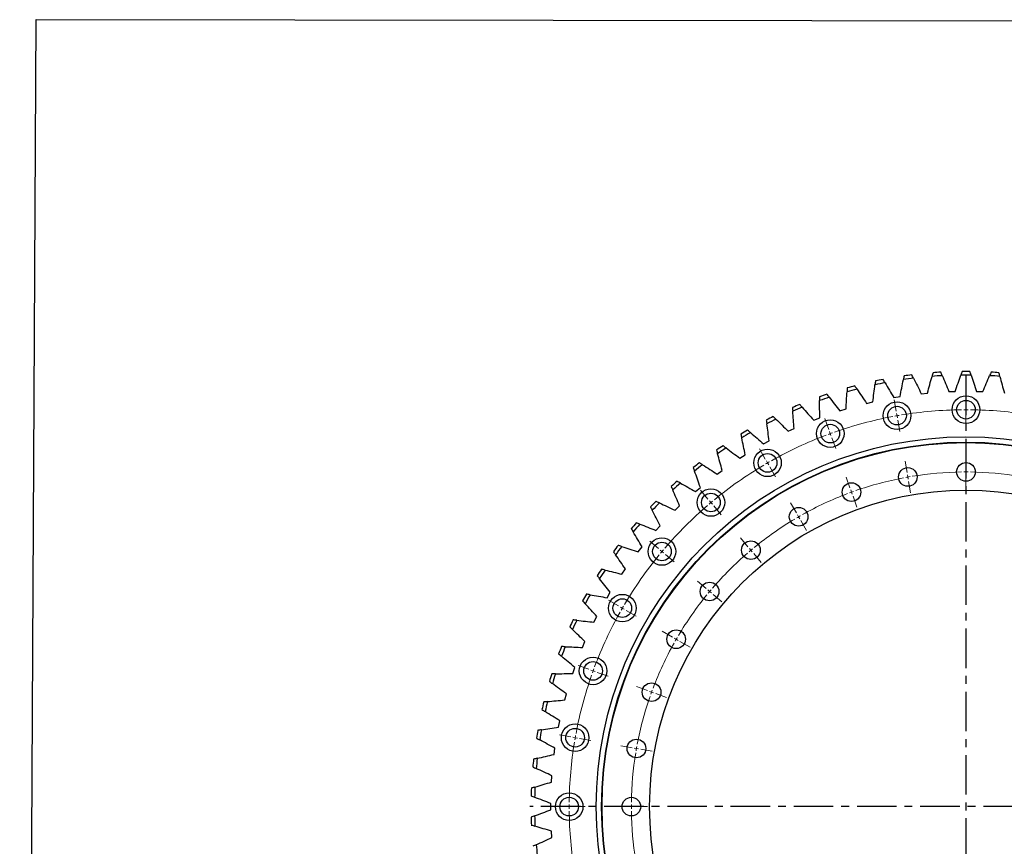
# Model space of a CAD drawing. Header units: millimetres. Extents: x 178 to 4561, y 6389 to 9867.
# Tile 4 of 11: x 178 to 1286, y 8937 to 9867. Entities that reach past the tile are written whole.
import ezdxf

# ---------------------------------------------------------------- set-up
doc = ezdxf.new("R2010")
doc.units = ezdxf.units.MM
doc.header["$LTSCALE"] = 20
doc.linetypes.add('CENTER', pattern=[10.16, 6.35, -1.27, 1.27, -1.27])

msp = doc.modelspace()

# ---------------------------------------------------------------- linework, layer by layer
at = {"linetype": 'CENTER', "ltscale": 0.35}
for p, q in [((1242.5, 9466.8), (1242.5, 8497.3)), ((1733.3, 8982), (751.6, 8982))]:
    msp.add_line(p, q, dxfattribs=at)
at = {"color": 7, "linetype": 'Continuous', "lineweight": 25}
for p, q in [((1161.3, 9442.1), (1168.3, 9443.3)), ((1192.2, 9446.5), (1199.2, 9447.2)), ((1223.3, 9448.8), (1230.4, 9449)), ((1254.5, 9449), (1261.6, 9448.8)), ((1100.7, 9427.2), (1107.5, 9429.3)), ((1130.7, 9435.6), (1137.6, 9437.3)), ((1071.2, 9416.7), (1077.9, 9419.3)), ((1042.6, 9404.3), (1049.1, 9407.3)), ((1014.8, 9390), (1021.1, 9393.4)), ((988.1, 9373.9), (994.1, 9377.7)), ((962.5, 9356), (968.2, 9360.2)), ((938.1, 9336.5), (943.6, 9341.1)), ((915.1, 9315.4), (920.3, 9320.3)), ((893.6, 9292.8), (898.4, 9298)), ((873.6, 9268.8), (878, 9274.3)), ((855.3, 9243.5), (859.3, 9249.4)), ((838.7, 9217), (842.3, 9223.2)), ((823.9, 9189.6), (827.1, 9195.9)), ((811, 9161.1), (813.8, 9167.7)), ((800, 9131.9), (802.3, 9138.6)), ((791, 9102), (792.9, 9108.9)), ((784, 9071.6), (785.4, 9078.6)), ((779, 9040.8), (780, 9047.8)), ((776.1, 9009.7), (776.6, 9016.8)), ((775.3, 8978.5), (775.3, 8985.6)), ((776.6, 8947.3), (776.1, 8954.4))]:
    msp.add_line(p, q, dxfattribs=at)
at = {"color": 0, "linetype": 'Continuous', "lineweight": 18}
for p, q in [((1242.5, 9433.5), (1242.5, 9446.5)), ((1164.1, 9426.7), (1161.8, 9439.5)), ((1242.5, 9428.5), (1242.5, 9431)), ((1088, 9406.3), (1083.6, 9418.5)), ((1164.9, 9421.8), (1164.5, 9424.2)), ((1164.9, 9421.8), (1165.4, 9419.3)), ((1242.5, 9428.5), (1242.5, 9426)), ((1242.5, 9423.5), (1242.5, 9410.5)), ((1165.8, 9416.8), (1168.1, 9404)), ((1089.8, 9401.6), (1088.9, 9404)), ((1089.8, 9401.6), (1090.6, 9399.3)), ((1091.5, 9396.9), (1095.9, 9384.7)), ((1016.7, 9373), (1010.2, 9384.3)), ((1242.5, 9363.5), (1242.5, 9376.5)), ((1019.2, 9368.7), (1018, 9370.9)), ((1019.2, 9368.7), (1020.5, 9366.6)), ((1021.7, 9364.4), (1028.2, 9353.1)), ((1176.2, 9357.7), (1174, 9370.5)), ((1112, 9340.5), (1107.5, 9352.7)), ((1177.1, 9352.8), (1176.7, 9355.3)), ((1177.1, 9352.8), (1177.5, 9350.4)), ((1242.5, 9358.5), (1242.5, 9361)), ((1242.5, 9358.5), (1242.5, 9356)), ((1242.5, 9353.5), (1242.5, 9340.5)), ((1178, 9347.9), (1180.2, 9335.1)), ((952.2, 9327.9), (943.9, 9337.9)), ((1113.7, 9335.8), (1112.8, 9338.2)), ((1113.7, 9335.8), (1114.5, 9333.5)), ((1115.4, 9331.1), (1119.8, 9318.9)), ((955.5, 9324.1), (953.9, 9326)), ((955.5, 9324.1), (957.1, 9322.2)), ((958.7, 9320.2), (967, 9310.3)), ((1051.7, 9312.4), (1045.2, 9323.7)), ((1054.2, 9308.1), (1053, 9310.3)), ((1054.2, 9308.1), (1055.5, 9305.9)), ((1056.7, 9303.8), (1063.2, 9292.5)), ((896.6, 9272.3), (886.6, 9280.6)), ((997.2, 9274.3), (988.9, 9284.2)), ((900.4, 9269), (898.5, 9270.6)), ((900.4, 9269), (902.3, 9267.4)), ((904.3, 9265.8), (914.2, 9257.5)), ((1000.5, 9270.5), (998.8, 9272.4)), ((1000.5, 9270.5), (1002.1, 9268.5)), ((1003.7, 9266.6), (1012, 9256.7)), ((950.2, 9227.3), (940.3, 9235.6)), ((954, 9224), (952.1, 9225.7)), ((954, 9224), (956, 9222.4)), ((957.9, 9220.8), (967.8, 9212.5)), ((851.5, 9207.8), (840.2, 9214.3)), ((855.8, 9205.3), (853.6, 9206.5)), ((855.8, 9205.3), (857.9, 9204)), ((860.1, 9202.8), (871.4, 9196.3)), ((912.1, 9172.8), (900.8, 9179.3)), ((916.4, 9170.3), (914.2, 9171.5)), ((916.4, 9170.3), (918.6, 9169)), ((920.7, 9167.8), (932, 9161.3)), ((818.2, 9136.5), (806, 9140.9)), ((822.9, 9134.7), (820.5, 9135.6)), ((822.9, 9134.7), (825.2, 9133.9)), ((827.6, 9133), (839.8, 9128.6)), ((884, 9112.5), (871.8, 9117)), ((888.7, 9110.8), (886.3, 9111.7)), ((888.7, 9110.8), (891, 9110)), ((893.4, 9109.1), (905.6, 9104.7)), ((797.8, 9060.4), (785, 9062.7)), ((802.7, 9059.6), (800.3, 9060)), ((802.7, 9059.6), (805.2, 9059.1)), ((807.7, 9058.7), (820.5, 9056.4)), ((866.8, 9048.3), (854, 9050.5)), ((871.7, 9047.4), (869.2, 9047.8)), ((871.7, 9047.4), (874.1, 9047)), ((876.6, 9046.5), (889.4, 9044.3)), ((791, 8982), (778, 8982)), ((796, 8982), (793.5, 8982)), ((796, 8982), (798.5, 8982)), ((801, 8982), (814, 8982)), ((861, 8982), (848, 8982)), ((866, 8982), (863.5, 8982)), ((866, 8982), (868.5, 8982)), ((871, 8982), (884, 8982))]:
    msp.add_line(p, q, dxfattribs=at)
msp.add_lwpolyline([(196.3, 9867.2), (4560.7, 9861.9), (4542.1, 6388.6), (177.7, 6393.8)], close=True)
at = {"color": 7, "linetype": 'Continuous', "lineweight": 25}
for centre, radius in [((1242.5, 9428.5), 15.5), ((1164.9, 9421.8), 15.5), ((1164.9, 9421.8), 10.5), ((1242.5, 9428.5), 10.5), ((1089.8, 9401.6), 15.5), ((1089.8, 9401.6), 10.5), ((1242.5, 8982), 416), ((1242.5, 8982), 410), ((1242.5, 8982), 409.5), ((1019.2, 9368.7), 15.5), ((1019.2, 9368.7), 10.5), ((1177.1, 9352.8), 10.5), ((1242.5, 9358.5), 10.5), ((1113.7, 9335.8), 10.5), ((1242.5, 8982), 356), ((955.5, 9324.1), 15.5), ((955.5, 9324.1), 10.5), ((1054.2, 9308.1), 10.5), ((900.4, 9269), 15.5), ((900.4, 9269), 10.5), ((1000.5, 9270.5), 10.5), ((954, 9224), 10.5), ((855.8, 9205.3), 15.5), ((855.8, 9205.3), 10.5), ((916.4, 9170.3), 10.5), ((822.9, 9134.7), 15.5), ((822.9, 9134.7), 10.5), ((888.7, 9110.8), 10.5), ((802.7, 9059.6), 15.5), ((802.7, 9059.6), 10.5), ((871.7, 9047.4), 10.5), ((796, 8982), 15.5), ((796, 8982), 10.5), ((866, 8982), 10.5)]:
    msp.add_circle(centre, radius, dxfattribs=at)
for radius, start, end in [(489.5, 100.9746, 102.0041), (485.5, 96.9802, 98.339), (489.5, 97.1448, 98.1743), (485.5, 93.1504, 94.5092), (489.5, 93.3151, 94.3445), (485.5, 89.3206, 90.6794), (489.5, 89.4853, 90.5147), (485.5, 85.4908, 86.8496), (489.5, 85.6555, 86.6849), (485.5, 104.6398, 105.9985), (489.5, 104.8044, 105.8339), (485.5, 100.81, 102.1687), (489.5, 108.6342, 109.6637), (485.5, 108.4696, 109.8283), (489.5, 112.464, 113.4935), (485.5, 112.2993, 113.6581), (489.5, 116.2938, 117.3232), (485.5, 116.1291, 117.4879), (489.5, 120.1236, 121.153), (485.5, 119.9589, 121.3177), (489.5, 123.9533, 124.9828), (485.5, 123.7887, 125.1475), (489.5, 127.7831, 128.8126), (485.5, 127.6185, 128.9773), (489.5, 131.6129, 132.6424), (485.5, 131.4483, 132.807), (489.5, 135.4427, 136.4722), (485.5, 135.2781, 136.6368), (489.5, 139.2725, 140.302), (485.5, 139.1079, 140.4666), (489.5, 143.1023, 144.1318), (485.5, 142.9376, 144.2964), (489.5, 146.9321, 147.9615), (485.5, 146.7674, 148.1262), (489.5, 150.7619, 151.7913), (485.5, 150.5972, 151.956), (489.5, 154.5916, 155.6211), (485.5, 154.427, 155.7858), (489.5, 158.4214, 159.4509), (485.5, 158.2568, 159.6155), (489.5, 162.2512, 163.2807), (485.5, 162.0866, 163.4453), (489.5, 166.081, 167.1105), (485.5, 165.9164, 167.2751), (489.5, 169.9108, 170.9403), (485.5, 169.7462, 171.1049), (489.5, 173.7406, 174.7701), (485.5, 173.5759, 174.9347), (489.5, 177.5704, 178.5998), (485.5, 177.4057, 178.7645), (489.5, 181.4002, 182.4296), (485.5, 181.2355, 182.5943), (485.5, 185.0653, 186.4241)]:
    msp.add_arc((1242.5, 8982), radius, start, end, dxfattribs=at)
at = {"color": 0, "linetype": 'Continuous', "lineweight": 18}
for radius, start, end in [(446.5, 100.6416, 109.3584), (446.5, 100, 100.3208), (446.5, 99.6792, 100), (446.5, 90.6416, 99.3584), (446.5, 90, 90.3208), (446.5, 89.6792, 90), (446.5, 80.6416, 89.3584), (446.5, 110.6416, 119.3584), (446.5, 110, 110.3208), (446.5, 109.6792, 110), (446.5, 120.6416, 129.3584), (446.5, 120, 120.3208), (446.5, 119.6792, 120), (376.5, 100.7609, 109.2391), (376.5, 100, 100.3805), (376.5, 99.6195, 100), (376.5, 90.7609, 99.2391), (376.5, 90, 90.3805), (376.5, 89.6195, 90), (376.5, 80.7609, 89.2391), (376.5, 110.7609, 119.2391), (376.5, 110, 110.3805), (376.5, 109.6195, 110), (446.5, 130.6416, 139.3584), (446.5, 130, 130.3208), (446.5, 129.6792, 130), (376.5, 120, 120.3805), (376.5, 119.6195, 120), (376.5, 120.7609, 129.2391), (446.5, 140.6416, 149.3584), (446.5, 140, 140.3208), (446.5, 139.6792, 140), (376.5, 130.7609, 139.2391), (376.5, 130, 130.3805), (376.5, 129.6195, 130), (376.5, 140.7609, 149.2391), (376.5, 140, 140.3805), (376.5, 139.6195, 140), (446.5, 149.6792, 150), (446.5, 150.6416, 159.3584), (446.5, 150, 150.3208), (376.5, 150.7609, 159.2391), (376.5, 150, 150.3805), (376.5, 149.6195, 150), (446.5, 160.6416, 169.3584), (446.5, 160, 160.3208), (446.5, 159.6792, 160), (376.5, 160, 160.3805), (376.5, 159.6195, 160), (376.5, 160.7609, 169.2391), (446.5, 170.6416, 179.3584), (446.5, 170, 170.3208), (446.5, 169.6792, 170), (376.5, 170.7609, 179.2391), (376.5, 170, 170.3805), (376.5, 169.6195, 170), (446.5, 179.6792, 180), (446.5, 180, 180.3208), (446.5, 180.6416, 189.3584), (376.5, 179.6195, 180), (376.5, 180, 180.3805), (376.5, 180.7609, 189.2391)]:
    msp.add_arc((1242.5, 8982), radius, start, end, dxfattribs=at)
at = {"color": 7, "linetype": 'Continuous', "lineweight": 25}
for points in [[(1151.4, 9458.9), (1150.7, 9460.1), (1150, 9461.4), (1149.3, 9462.6)], [(1168.3, 9443.3), (1169.5, 9449.6), (1170.8, 9456), (1172.1, 9462.4)], [(1172.9, 9466.6), (1172.6, 9465.2), (1172.3, 9463.8), (1172.1, 9462.4)], [(1183.5, 9463.9), (1182.8, 9465.2), (1182.2, 9466.5), (1181.6, 9467.7)], [(1183.5, 9463.9), (1186.4, 9458.1), (1189.3, 9452.3), (1192.2, 9446.5)], [(1199.2, 9447.2), (1200.9, 9453.5), (1202.6, 9459.8), (1204.3, 9466)], [(1205.4, 9470.1), (1205, 9468.8), (1204.7, 9467.4), (1204.3, 9466)], [(1215.8, 9466.8), (1215.2, 9468.1), (1214.7, 9469.4), (1214.2, 9470.7)], [(1215.8, 9466.8), (1218.3, 9460.8), (1220.8, 9454.8), (1223.3, 9448.8)], [(1230.4, 9449), (1232.5, 9455.2), (1234.6, 9461.3), (1236.7, 9467.5)], [(1238.1, 9471.5), (1237.6, 9470.2), (1237.2, 9468.8), (1236.7, 9467.5)], [(1248.2, 9467.5), (1247.8, 9468.8), (1247.3, 9470.2), (1246.9, 9471.5)], [(1248.2, 9467.5), (1250.3, 9461.3), (1252.4, 9455.2), (1254.5, 9449)], [(1261.6, 9448.8), (1264.1, 9454.8), (1266.7, 9460.8), (1269.1, 9466.8)], [(1270.8, 9470.7), (1270.2, 9469.4), (1269.7, 9468.1), (1269.1, 9466.8)], [(1280.6, 9466), (1280.3, 9467.4), (1279.9, 9468.8), (1279.5, 9470.1)], [(1280.6, 9466), (1282.3, 9459.8), (1284, 9453.5), (1285.7, 9447.2)], [(1108.9, 9453), (1108.8, 9451.6), (1108.7, 9450.1), (1108.7, 9448.7)], [(1119.8, 9451.8), (1119, 9452.9), (1118.2, 9454.1), (1117.4, 9455.3)], [(1119.8, 9451.8), (1123.4, 9446.4), (1127, 9441), (1130.7, 9435.6)], [(1137.6, 9437.3), (1138.5, 9443.7), (1139.3, 9450.2), (1140.1, 9456.6)], [(1140.7, 9460.8), (1140.5, 9459.4), (1140.3, 9458), (1140.1, 9456.6)], [(1151.4, 9458.9), (1154.7, 9453.3), (1158, 9447.7), (1161.3, 9442.1)], [(1077.7, 9443), (1077.8, 9441.6), (1077.8, 9440.2), (1077.8, 9438.8)], [(1088.7, 9442.5), (1087.8, 9443.6), (1086.9, 9444.8), (1086.1, 9445.9)], [(1088.7, 9442.5), (1092.6, 9437.4), (1096.7, 9432.3), (1100.7, 9427.2)], [(1107.5, 9429.3), (1107.9, 9435.8), (1108.3, 9442.2), (1108.7, 9448.7)], [(1047.3, 9431), (1047.4, 9429.6), (1047.5, 9428.1), (1047.6, 9426.7)], [(1058.2, 9431.2), (1057.3, 9432.3), (1056.4, 9433.3), (1055.4, 9434.4)], [(1058.2, 9431.2), (1062.6, 9426.4), (1066.9, 9421.5), (1071.2, 9416.7)], [(1077.9, 9419.3), (1077.9, 9425.8), (1077.8, 9432.3), (1077.8, 9438.8)], [(1028.7, 9417.9), (1027.6, 9418.9), (1026.6, 9419.9), (1025.6, 9420.9)], [(1028.7, 9417.9), (1033.3, 9413.4), (1037.9, 9408.8), (1042.6, 9404.3)], [(1049.1, 9407.3), (1048.6, 9413.8), (1048.1, 9420.3), (1047.6, 9426.7)], [(1017.8, 9416.9), (1018, 9415.5), (1018.2, 9414.1), (1018.4, 9412.7)], [(1021.1, 9393.4), (1020.2, 9399.9), (1019.3, 9406.3), (1018.4, 9412.7)], [(989.2, 9400.9), (989.5, 9399.6), (989.8, 9398.2), (990.1, 9396.8)], [(994.1, 9377.7), (992.8, 9384.1), (991.5, 9390.4), (990.1, 9396.8)], [(1000, 9402.7), (998.9, 9403.6), (997.9, 9404.5), (996.8, 9405.4)], [(1000, 9402.7), (1004.9, 9398.4), (1009.9, 9394.2), (1014.8, 9390)], [(972.5, 9385.5), (971.3, 9386.4), (970.2, 9387.2), (969.1, 9388.1)], [(972.5, 9385.5), (977.7, 9381.6), (982.9, 9377.8), (988.1, 9373.9)], [(961.8, 9383.1), (962.2, 9381.7), (962.6, 9380.4), (963, 9379)], [(968.2, 9360.2), (966.5, 9366.5), (964.7, 9372.8), (963, 9379)], [(935.7, 9363.5), (936.1, 9362.1), (936.6, 9360.8), (937.1, 9359.5)], [(946.1, 9366.6), (944.9, 9367.4), (943.7, 9368.1), (942.6, 9368.9)], [(946.1, 9366.6), (951.6, 9363.1), (957, 9359.5), (962.5, 9356)], [(943.6, 9341.1), (941.4, 9347.2), (939.3, 9353.3), (937.1, 9359.5)], [(910.9, 9342.1), (911.4, 9340.8), (912, 9339.5), (912.6, 9338.2)], [(921.1, 9345.9), (919.9, 9346.6), (918.6, 9347.3), (917.4, 9348)], [(921.1, 9345.9), (926.8, 9342.8), (932.5, 9339.6), (938.1, 9336.5)], [(920.3, 9320.3), (917.7, 9326.3), (915.1, 9332.3), (912.6, 9338.2)], [(887.6, 9319.2), (888.2, 9317.9), (888.9, 9316.6), (889.5, 9315.4)], [(897.5, 9323.7), (896.2, 9324.3), (894.9, 9324.9), (893.7, 9325.5)], [(897.5, 9323.7), (903.4, 9320.9), (909.3, 9318.1), (915.1, 9315.4)], [(898.4, 9298), (895.4, 9303.8), (892.5, 9309.6), (889.5, 9315.4)], [(875.5, 9299.9), (874.1, 9300.4), (872.8, 9300.9), (871.5, 9301.4)], [(875.5, 9299.9), (881.5, 9297.5), (887.6, 9295.1), (893.6, 9292.8)], [(865.8, 9294.7), (866.6, 9293.5), (867.3, 9292.3), (868, 9291.1)], [(878, 9274.3), (874.7, 9279.9), (871.4, 9285.5), (868, 9291.1)], [(855, 9274.6), (853.7, 9275.1), (852.4, 9275.5), (851, 9275.9)], [(855, 9274.6), (861.2, 9272.7), (867.4, 9270.7), (873.6, 9268.8)], [(845.8, 9268.8), (846.6, 9267.7), (847.4, 9266.5), (848.2, 9265.4)], [(859.3, 9249.4), (855.6, 9254.7), (851.9, 9260), (848.2, 9265.4)], [(827.5, 9241.7), (828.4, 9240.6), (829.3, 9239.5), (830.2, 9238.4)], [(836.4, 9248.1), (835, 9248.4), (833.6, 9248.8), (832.3, 9249.1)], [(836.4, 9248.1), (842.7, 9246.6), (849, 9245), (855.3, 9243.5)], [(842.3, 9223.2), (838.3, 9228.3), (834.2, 9233.3), (830.2, 9238.4)], [(819.5, 9220.4), (818.1, 9220.6), (816.7, 9220.9), (815.3, 9221.1)], [(819.5, 9220.4), (825.9, 9219.3), (832.3, 9218.1), (838.7, 9217)], [(811.1, 9213.4), (812.1, 9212.4), (813, 9211.3), (814, 9210.3)], [(827.1, 9195.9), (822.8, 9200.7), (818.4, 9205.5), (814, 9210.3)], [(804.5, 9191.6), (803.1, 9191.8), (801.7, 9191.9), (800.3, 9192.1)], [(804.5, 9191.6), (811, 9190.9), (817.5, 9190.2), (823.9, 9189.6)], [(796.6, 9184.1), (797.6, 9183.1), (798.7, 9182.1), (799.7, 9181.2)], [(813.8, 9167.7), (809.1, 9172.2), (804.4, 9176.7), (799.7, 9181.2)], [(784.1, 9153.9), (785.2, 9153), (786.3, 9152), (787.4, 9151.1)], [(791.5, 9161.9), (790.1, 9161.9), (788.7, 9162), (787.3, 9162.1)], [(791.5, 9161.9), (798, 9161.6), (804.5, 9161.4), (811, 9161.1)], [(802.3, 9138.6), (797.4, 9142.8), (792.4, 9147), (787.4, 9151.1)], [(780.5, 9131.4), (779.1, 9131.3), (777.7, 9131.3), (776.3, 9131.3)], [(780.5, 9131.4), (787, 9131.5), (793.5, 9131.7), (800, 9131.9)], [(773.7, 9122.9), (774.8, 9122), (775.9, 9121.2), (777.1, 9120.4)], [(792.9, 9108.9), (787.6, 9112.7), (782.4, 9116.6), (777.1, 9120.4)], [(771.6, 9100.2), (770.2, 9100), (768.7, 9099.9), (767.3, 9099.8)], [(771.6, 9100.2), (778, 9100.8), (784.5, 9101.4), (791, 9102)], [(765.3, 9091.2), (766.5, 9090.5), (767.7, 9089.7), (768.9, 9089)], [(785.4, 9078.6), (779.9, 9082.1), (774.4, 9085.5), (768.9, 9089)], [(764.7, 9068.5), (763.3, 9068.2), (761.9, 9068), (760.5, 9067.8)], [(764.7, 9068.5), (771.1, 9069.5), (777.6, 9070.5), (784, 9071.6)], [(759.1, 9059.1), (760.3, 9058.4), (761.6, 9057.8), (762.8, 9057.1)], [(780, 9047.8), (774.2, 9050.9), (768.5, 9054), (762.8, 9057.1)], [(760, 9036.4), (758.6, 9036), (757.3, 9035.7), (755.9, 9035.4)], [(760, 9036.4), (766.3, 9037.8), (772.7, 9039.3), (779, 9040.8)], [(755, 9026.7), (756.3, 9026.1), (757.6, 9025.5), (758.9, 9024.9)], [(776.6, 9016.8), (770.7, 9019.5), (764.8, 9022.2), (758.9, 9024.9)], [(757.5, 9004), (763.7, 9005.9), (769.9, 9007.8), (776.1, 9009.7)], [(757.5, 9004), (756.1, 9003.6), (754.8, 9003.2), (753.4, 9002.8)], [(753.1, 8994), (754.4, 8993.5), (755.8, 8993), (757.1, 8992.5)], [(775.3, 8985.6), (769.2, 8987.9), (763.2, 8990.2), (757.1, 8992.5)], [(757.1, 8971.6), (763.2, 8973.9), (769.2, 8976.2), (775.3, 8978.5)], [(757.1, 8971.6), (755.8, 8971.1), (754.4, 8970.6), (753.1, 8970.1)], [(753.4, 8961.3), (754.8, 8960.9), (756.1, 8960.5), (757.5, 8960.1)], [(776.1, 8954.4), (769.9, 8956.3), (763.7, 8958.2), (757.5, 8960.1)], [(758.9, 8939.2), (764.8, 8941.9), (770.7, 8944.6), (776.6, 8947.3)], [(758.9, 8939.2), (757.6, 8938.6), (756.3, 8938), (755, 8937.4)]]:
    msp.add_open_spline(points, degree=3, dxfattribs=at)

doc.saveas('drawing.dxf')
